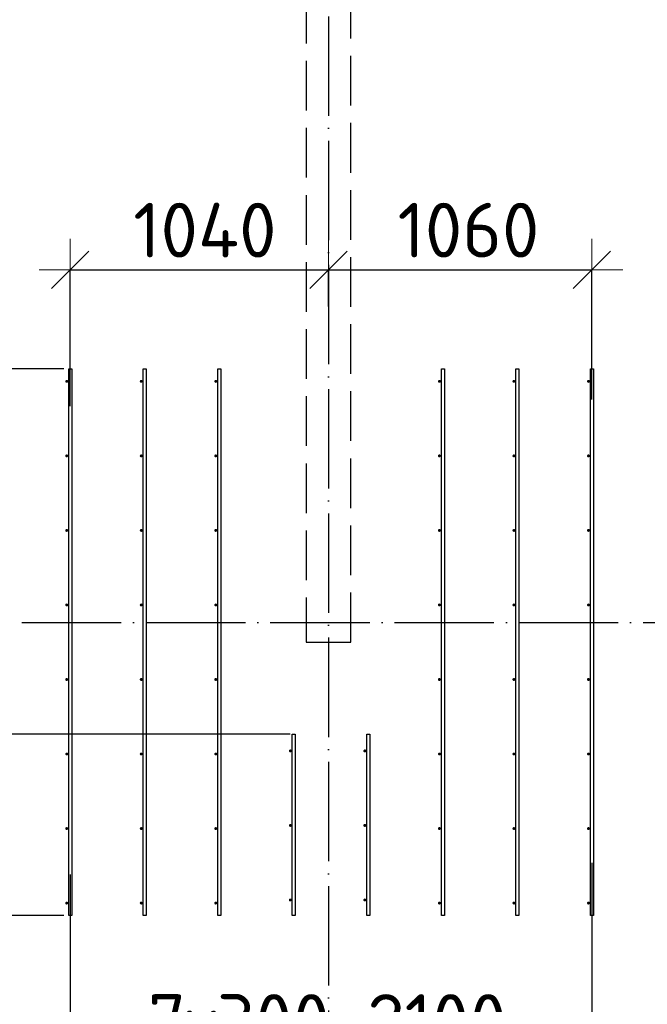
# Model space of a CAD drawing. Header units: millimetres. Extents: x 13527 to 139154, y -122592 to 61893.
# Tile 113 of 128: x 101697 to 104223, y 36862 to 40826. Entities that reach past the tile are written whole.
import ezdxf

# ---------------------------------------------------------------- set-up
doc = ezdxf.new("R2010")
doc.units = ezdxf.units.MM
doc.header["$PDMODE"] = 65
for name, pattern in [('______11', [500, 400, -50, 0, -50]), ('______2', [270, 200, -70]), ('______5', [1100, 800, -100, 100, -100])]:
    doc.linetypes.add(name, pattern=pattern)
for name, color, linetype, lineweight in [('Арм.стержн. Доп. арматура', 180, 'Continuous', 35), ('Размерная линия_ общее', 7, 'Continuous', 13), ('Стена_ общее', 7, 'Continuous', 35)]:
    doc.layers.add(name, color=color, linetype=linetype, lineweight=lineweight)
doc.layers.add('Осевая линия_ общее', color=7, linetype='______5', lineweight=13, true_color=0xa0a0a0)
doc.styles.add('ISOCPEUR', font='ISOCPEUR')
doc.dimstyles.new('DIMSTYLE_3', dxfattribs={"dimtxt": 220, "dimasz": 250, "dimexe": 0, "dimexo": 0, "dimgap": 110, "dimtad": 2, "dimdec": 0, "dimrnd": 5, "dimzin": 12, "dimdsep": 46, "dimtxsty": 'ISOCPEUR', "dimblk1": 'ALL_ML_STRICH', "dimblk2": 'ALL_ML_STRICH', "dimsah": 1, "dimcen": 0, "dimclrd": 7, "dimclre": 256, "dimclrt": 7, "dimadec": 0, "dimazin": 0, "dimtfac": 1, "dimtdec": 0, "dimtix": 1, "dimtmove": 2, "dimatfit": 3, "dimfxl": 0, "dimtvp": 1.2, "dimtzin": 0, "dimlwd": 0, "dimlwe": -3, "dimarcsym": 0})
doc.dimstyles.new('DIMSTYLE_5', dxfattribs={"dimtxt": 220, "dimasz": 250, "dimexe": 0, "dimexo": 0, "dimgap": 110, "dimtad": 2, "dimdec": 0, "dimrnd": 5, "dimzin": 12, "dimdsep": 46, "dimtxsty": 'ISOCPEUR', "dimblk1": 'ALL_ML_STRICH', "dimblk2": 'ALL_ML_STRICH', "dimsah": 1, "dimcen": 0, "dimclrd": 7, "dimclre": 256, "dimclrt": 7, "dimadec": 0, "dimazin": 0, "dimtfac": 1, "dimtdec": 0, "dimtix": 1, "dimtmove": 2, "dimatfit": 3, "dimfxl": 0, "dimtzin": 0, "dimlwd": 0, "dimlwe": -3, "dimarcsym": 0})

# ---------------------------------------------------------------- blocks, each defined once
blk = doc.blocks.new('ALL_ML_STRICH')
at = {"color": 0, "linetype": 'ByBlock', "lineweight": -2}
for p, q in [((0, -0.5), (0, 0.5)), ((-0.3, -0.3), (0.3, 0.3)), ((-1, 0), (0.5, 0))]:
    blk.add_line(p, q, dxfattribs=at)
blk = doc.blocks.new('*D486')
at = {"layer": 'DEFPOINTS', "color": 7, "linetype": 'Continuous', "lineweight": 13, "transparency": 33554687}
for p in [(101894, 37220), (101474.5, 36700), (101633.3, 36700)]:
    blk.add_point(p, dxfattribs=at)
at = {"layer": 'Размерная линия_ общее', "color": 253, "linetype": 'Continuous', "lineweight": -2, "true_color": 0xa0a0a0, "transparency": 33554687}
for p, q in [((101874, 37220), (101474.5, 37220)), ((101653.3, 36700), (101474.5, 36700))]:
    blk.add_line(p, q, dxfattribs=at)
at = {"layer": 'Размерная линия_ общее', "color": 7, "linetype": 'Continuous', "lineweight": -2, "transparency": 33554687}
blk.add_line((101474.5, 36700), (101474.5, 37220), dxfattribs=at)
at = {"layer": 'Размерная линия_ общее', "color": 7, "linetype": 'Continuous', "lineweight": 13, "transparency": 33554687, "xscale": 250, "yscale": 250, "zscale": 250}
for p, rotation in [((101474.5, 37220), 90), ((101474.5, 36700), 270)]:
    blk.add_blockref('ALL_ML_STRICH', p, dxfattribs=dict(at, rotation=rotation))
at = {"layer": 'Размерная линия_ общее', "color": 7, "linetype": 'Continuous', "lineweight": 13, "transparency": 33554687, "insert": (101314.5, 36971), "char_height": 220, "width": 660, "attachment_point": 5, "rotation": 90, "style": 'ISOCPEUR'}
blk.add_mtext('\\A1;{520}', dxfattribs=at)
blk = doc.blocks.new('*D487')
at = {"layer": 'DEFPOINTS', "color": 7, "linetype": 'Continuous', "lineweight": 13, "transparency": 33554687}
for p in [(102806, 37950), (101474.5, 37220), (101894, 37220)]:
    blk.add_point(p, dxfattribs=at)
at = {"layer": 'Размерная линия_ общее', "color": 253, "linetype": 'Continuous', "lineweight": -2, "true_color": 0xa0a0a0, "transparency": 33554687}
for p, q in [((102786, 37950), (101474.5, 37950)), ((101874, 37220), (101474.5, 37220))]:
    blk.add_line(p, q, dxfattribs=at)
at = {"layer": 'Размерная линия_ общее', "color": 7, "linetype": 'Continuous', "lineweight": -2, "transparency": 33554687}
blk.add_line((101474.5, 37220), (101474.5, 37950), dxfattribs=at)
at = {"layer": 'Размерная линия_ общее', "color": 7, "linetype": 'Continuous', "lineweight": 13, "transparency": 33554687, "xscale": 250, "yscale": 250, "zscale": 250}
for p, rotation in [((101474.5, 37950), 90), ((101474.5, 37220), 270)]:
    blk.add_blockref('ALL_ML_STRICH', p, dxfattribs=dict(at, rotation=rotation))
at = {"layer": 'Размерная линия_ общее', "color": 7, "linetype": 'Continuous', "lineweight": 13, "transparency": 33554687, "insert": (101314.5, 37596), "char_height": 220, "width": 660, "attachment_point": 5, "rotation": 90, "style": 'ISOCPEUR'}
blk.add_mtext('\\A1;{730}', dxfattribs=at)
blk = doc.blocks.new('*D488')
at = {"layer": 'DEFPOINTS', "color": 7, "linetype": 'Continuous', "lineweight": 13, "transparency": 33554687}
for p in [(101894, 39420), (101474.5, 37950), (102806, 37950)]:
    blk.add_point(p, dxfattribs=at)
at = {"layer": 'Размерная линия_ общее', "color": 253, "linetype": 'Continuous', "lineweight": -2, "true_color": 0xa0a0a0, "transparency": 33554687}
for p, q in [((101874, 39420), (101474.5, 39420)), ((102786, 37950), (101474.5, 37950))]:
    blk.add_line(p, q, dxfattribs=at)
at = {"layer": 'Размерная линия_ общее', "color": 7, "linetype": 'Continuous', "lineweight": -2, "transparency": 33554687}
blk.add_line((101474.5, 37950), (101474.5, 39420), dxfattribs=at)
at = {"layer": 'Размерная линия_ общее', "color": 7, "linetype": 'Continuous', "lineweight": 13, "transparency": 33554687, "xscale": 250, "yscale": 250, "zscale": 250}
for p, rotation in [((101474.5, 39420), 90), ((101474.5, 37950), 270)]:
    blk.add_blockref('ALL_ML_STRICH', p, dxfattribs=dict(at, rotation=rotation))
at = {"layer": 'Размерная линия_ общее', "color": 7, "linetype": 'Continuous', "lineweight": 13, "transparency": 33554687, "insert": (101314.5, 38707), "char_height": 220, "width": 880, "attachment_point": 5, "rotation": 90, "style": 'ISOCPEUR'}
blk.add_mtext('\\A1;{1470}', dxfattribs=at)
blk = doc.blocks.new('*D503')
at = {"layer": 'DEFPOINTS', "color": 7, "linetype": 'Continuous', "lineweight": 13, "transparency": 33554687}
for p in [(101900, 39818.7), (102940, 39651.8), (101900, 39250.4)]:
    blk.add_point(p, dxfattribs=at)
at = {"layer": 'Размерная линия_ общее', "color": 253, "linetype": 'Continuous', "lineweight": -2, "true_color": 0xa0a0a0, "transparency": 33554687}
for p, q in [((101900, 39270.4), (101900, 39818.7)), ((102940, 39671.8), (102940, 39818.7))]:
    blk.add_line(p, q, dxfattribs=at)
at = {"layer": 'Размерная линия_ общее', "color": 7, "linetype": 'Continuous', "lineweight": -2, "transparency": 33554687}
blk.add_line((101900, 39818.7), (102940, 39818.7), dxfattribs=at)
at = {"layer": 'Размерная линия_ общее', "color": 7, "linetype": 'Continuous', "lineweight": 13, "transparency": 33554687, "xscale": 250, "yscale": 250, "zscale": 250, "rotation": 180}
blk.add_blockref('ALL_ML_STRICH', (101900, 39818.7), dxfattribs=at)
at = {"layer": 'Размерная линия_ общее', "color": 7, "linetype": 'Continuous', "lineweight": 13, "transparency": 33554687, "xscale": 250, "yscale": 250, "zscale": 250}
blk.add_blockref('ALL_ML_STRICH', (102940, 39818.7), dxfattribs=at)
at = {"layer": 'Размерная линия_ общее', "color": 7, "linetype": 'Continuous', "lineweight": 13, "transparency": 33554687, "insert": (102442, 39978.7), "char_height": 220, "width": 880, "attachment_point": 5, "style": 'ISOCPEUR'}
blk.add_mtext('\\A1;{1040}', dxfattribs=at)
blk = doc.blocks.new('*D504')
at = {"layer": 'DEFPOINTS', "color": 7, "linetype": 'Continuous', "lineweight": 13, "transparency": 33554687}
for p in [(102940, 39818.7), (102940, 39651.8), (104000, 39276.5)]:
    blk.add_point(p, dxfattribs=at)
at = {"layer": 'Размерная линия_ общее', "color": 253, "linetype": 'Continuous', "lineweight": -2, "true_color": 0xa0a0a0, "transparency": 33554687}
for p, q in [((102940, 39671.8), (102940, 39818.7)), ((104000, 39296.5), (104000, 39818.7))]:
    blk.add_line(p, q, dxfattribs=at)
at = {"layer": 'Размерная линия_ общее', "color": 7, "linetype": 'Continuous', "lineweight": -2, "transparency": 33554687}
blk.add_line((102940, 39818.7), (104000, 39818.7), dxfattribs=at)
at = {"layer": 'Размерная линия_ общее', "color": 7, "linetype": 'Continuous', "lineweight": 13, "transparency": 33554687, "xscale": 250, "yscale": 250, "zscale": 250, "rotation": 180}
blk.add_blockref('ALL_ML_STRICH', (102940, 39818.7), dxfattribs=at)
at = {"layer": 'Размерная линия_ общее', "color": 7, "linetype": 'Continuous', "lineweight": 13, "transparency": 33554687, "xscale": 250, "yscale": 250, "zscale": 250}
blk.add_blockref('ALL_ML_STRICH', (104000, 39818.7), dxfattribs=at)
at = {"layer": 'Размерная линия_ общее', "color": 7, "linetype": 'Continuous', "lineweight": 13, "transparency": 33554687, "insert": (103503, 39978.7), "char_height": 220, "width": 880, "attachment_point": 5, "style": 'ISOCPEUR'}
blk.add_mtext('\\A1;{1060}', dxfattribs=at)
blk = doc.blocks.new('*D505')
at = {"layer": 'DEFPOINTS', "color": 7, "linetype": 'Continuous', "lineweight": 13, "transparency": 33554687}
for p in [(104000, 37451.9), (101900, 37405), (101900, 36633.4)]:
    blk.add_point(p, dxfattribs=at)
at = {"layer": 'Размерная линия_ общее', "color": 253, "linetype": 'Continuous', "lineweight": -2, "true_color": 0xa0a0a0, "transparency": 33554687}
for p, q in [((104000, 37431.9), (104000, 36633.4)), ((101900, 37385), (101900, 36633.4))]:
    blk.add_line(p, q, dxfattribs=at)
at = {"layer": 'Размерная линия_ общее', "color": 7, "linetype": 'Continuous', "lineweight": -2, "transparency": 33554687}
blk.add_line((101900, 36633.4), (104000, 36633.4), dxfattribs=at)
at = {"layer": 'Размерная линия_ общее', "color": 7, "linetype": 'Continuous', "lineweight": 13, "transparency": 33554687, "xscale": 250, "yscale": 250, "zscale": 250, "rotation": 180}
blk.add_blockref('ALL_ML_STRICH', (101900, 36633.4), dxfattribs=at)
at = {"layer": 'Размерная линия_ общее', "color": 7, "linetype": 'Continuous', "lineweight": 13, "transparency": 33554687, "xscale": 250, "yscale": 250, "zscale": 250}
blk.add_blockref('ALL_ML_STRICH', (104000, 36633.4), dxfattribs=at)
at = {"layer": 'Размерная линия_ общее', "color": 7, "linetype": 'Continuous', "lineweight": 13, "transparency": 33554687, "insert": (102213, 36903.4), "char_height": 220, "width": 11, "attachment_point": 1, "line_spacing_factor": 0.60241, "style": 'ISOCPEUR'}
blk.add_mtext('7х300=2100', dxfattribs=at)
blk = doc.blocks.new('СЛОЖНЫЙ_ОБЪЕКТ_6')
at = {"layer": 'Стена_ общее', "color": 9, "linetype": '______2', "lineweight": -3, "true_color": 0xc7c7c7, "transparency": 33554687}
for p, q in [((102850, 43900), (102850, 38320)), ((103030, 38320), (103030, 43900)), ((102850, 38320), (103030, 38320))]:
    blk.add_line(p, q, dxfattribs=at)

msp = doc.modelspace()

# ---------------------------------------------------------------- hatches: boundary and pattern name
at = {"layer": 'Арм.стержн. Доп. арматура', "linetype": 'Continuous', "lineweight": 35, "transparency": 33554687}
for points in [[(101892, 39370), (101891.5, 39372.3), (101890.2, 39374.2), (101888.3, 39375.5), (101886, 39376), (101883.7, 39375.5), (101881.8, 39374.2), (101880.5, 39372.3), (101880, 39370), (101880.5, 39367.7), (101881.8, 39365.8), (101883.7, 39364.5), (101886, 39364), (101888.3, 39364.5), (101890.2, 39365.8), (101891.5, 39367.7)], [(102192, 39370), (102191.5, 39372.3), (102190.2, 39374.2), (102188.3, 39375.5), (102186, 39376), (102183.7, 39375.5), (102181.8, 39374.2), (102180.5, 39372.3), (102180, 39370), (102180.5, 39367.7), (102181.8, 39365.8), (102183.7, 39364.5), (102186, 39364), (102188.3, 39364.5), (102190.2, 39365.8), (102191.5, 39367.7)], [(102492, 39370), (102491.5, 39372.3), (102490.2, 39374.2), (102488.3, 39375.5), (102486, 39376), (102483.7, 39375.5), (102481.8, 39374.2), (102480.5, 39372.3), (102480, 39370), (102480.5, 39367.7), (102481.8, 39365.8), (102483.7, 39364.5), (102486, 39364), (102488.3, 39364.5), (102490.2, 39365.8), (102491.5, 39367.7)], [(103392, 39370), (103391.5, 39372.3), (103390.2, 39374.2), (103388.3, 39375.5), (103386, 39376), (103383.7, 39375.5), (103381.8, 39374.2), (103380.5, 39372.3), (103380, 39370), (103380.5, 39367.7), (103381.8, 39365.8), (103383.7, 39364.5), (103386, 39364), (103388.3, 39364.5), (103390.2, 39365.8), (103391.5, 39367.7)], [(103692, 39370), (103691.5, 39372.3), (103690.2, 39374.2), (103688.3, 39375.5), (103686, 39376), (103683.7, 39375.5), (103681.8, 39374.2), (103680.5, 39372.3), (103680, 39370), (103680.5, 39367.7), (103681.8, 39365.8), (103683.7, 39364.5), (103686, 39364), (103688.3, 39364.5), (103690.2, 39365.8), (103691.5, 39367.7)], [(103992, 39370), (103991.5, 39372.3), (103990.2, 39374.2), (103988.3, 39375.5), (103986, 39376), (103983.7, 39375.5), (103981.8, 39374.2), (103980.5, 39372.3), (103980, 39370), (103980.5, 39367.7), (103981.8, 39365.8), (103983.7, 39364.5), (103986, 39364), (103988.3, 39364.5), (103990.2, 39365.8), (103991.5, 39367.7)], [(101892, 39070), (101891.5, 39072.3), (101890.2, 39074.2), (101888.3, 39075.5), (101886, 39076), (101883.7, 39075.5), (101881.8, 39074.2), (101880.5, 39072.3), (101880, 39070), (101880.5, 39067.7), (101881.8, 39065.8), (101883.7, 39064.5), (101886, 39064), (101888.3, 39064.5), (101890.2, 39065.8), (101891.5, 39067.7)], [(102192, 39070), (102191.5, 39072.3), (102190.2, 39074.2), (102188.3, 39075.5), (102186, 39076), (102183.7, 39075.5), (102181.8, 39074.2), (102180.5, 39072.3), (102180, 39070), (102180.5, 39067.7), (102181.8, 39065.8), (102183.7, 39064.5), (102186, 39064), (102188.3, 39064.5), (102190.2, 39065.8), (102191.5, 39067.7)], [(102492, 39070), (102491.5, 39072.3), (102490.2, 39074.2), (102488.3, 39075.5), (102486, 39076), (102483.7, 39075.5), (102481.8, 39074.2), (102480.5, 39072.3), (102480, 39070), (102480.5, 39067.7), (102481.8, 39065.8), (102483.7, 39064.5), (102486, 39064), (102488.3, 39064.5), (102490.2, 39065.8), (102491.5, 39067.7)], [(103392, 39070), (103391.5, 39072.3), (103390.2, 39074.2), (103388.3, 39075.5), (103386, 39076), (103383.7, 39075.5), (103381.8, 39074.2), (103380.5, 39072.3), (103380, 39070), (103380.5, 39067.7), (103381.8, 39065.8), (103383.7, 39064.5), (103386, 39064), (103388.3, 39064.5), (103390.2, 39065.8), (103391.5, 39067.7)], [(103692, 39070), (103691.5, 39072.3), (103690.2, 39074.2), (103688.3, 39075.5), (103686, 39076), (103683.7, 39075.5), (103681.8, 39074.2), (103680.5, 39072.3), (103680, 39070), (103680.5, 39067.7), (103681.8, 39065.8), (103683.7, 39064.5), (103686, 39064), (103688.3, 39064.5), (103690.2, 39065.8), (103691.5, 39067.7)], [(103992, 39070), (103991.5, 39072.3), (103990.2, 39074.2), (103988.3, 39075.5), (103986, 39076), (103983.7, 39075.5), (103981.8, 39074.2), (103980.5, 39072.3), (103980, 39070), (103980.5, 39067.7), (103981.8, 39065.8), (103983.7, 39064.5), (103986, 39064), (103988.3, 39064.5), (103990.2, 39065.8), (103991.5, 39067.7)], [(101892, 38770), (101891.5, 38772.3), (101890.2, 38774.2), (101888.3, 38775.5), (101886, 38776), (101883.7, 38775.5), (101881.8, 38774.2), (101880.5, 38772.3), (101880, 38770), (101880.5, 38767.7), (101881.8, 38765.8), (101883.7, 38764.5), (101886, 38764), (101888.3, 38764.5), (101890.2, 38765.8), (101891.5, 38767.7)], [(102192, 38770), (102191.5, 38772.3), (102190.2, 38774.2), (102188.3, 38775.5), (102186, 38776), (102183.7, 38775.5), (102181.8, 38774.2), (102180.5, 38772.3), (102180, 38770), (102180.5, 38767.7), (102181.8, 38765.8), (102183.7, 38764.5), (102186, 38764), (102188.3, 38764.5), (102190.2, 38765.8), (102191.5, 38767.7)], [(102492, 38770), (102491.5, 38772.3), (102490.2, 38774.2), (102488.3, 38775.5), (102486, 38776), (102483.7, 38775.5), (102481.8, 38774.2), (102480.5, 38772.3), (102480, 38770), (102480.5, 38767.7), (102481.8, 38765.8), (102483.7, 38764.5), (102486, 38764), (102488.3, 38764.5), (102490.2, 38765.8), (102491.5, 38767.7)], [(103392, 38770), (103391.5, 38772.3), (103390.2, 38774.2), (103388.3, 38775.5), (103386, 38776), (103383.7, 38775.5), (103381.8, 38774.2), (103380.5, 38772.3), (103380, 38770), (103380.5, 38767.7), (103381.8, 38765.8), (103383.7, 38764.5), (103386, 38764), (103388.3, 38764.5), (103390.2, 38765.8), (103391.5, 38767.7)], [(103692, 38770), (103691.5, 38772.3), (103690.2, 38774.2), (103688.3, 38775.5), (103686, 38776), (103683.7, 38775.5), (103681.8, 38774.2), (103680.5, 38772.3), (103680, 38770), (103680.5, 38767.7), (103681.8, 38765.8), (103683.7, 38764.5), (103686, 38764), (103688.3, 38764.5), (103690.2, 38765.8), (103691.5, 38767.7)], [(103992, 38770), (103991.5, 38772.3), (103990.2, 38774.2), (103988.3, 38775.5), (103986, 38776), (103983.7, 38775.5), (103981.8, 38774.2), (103980.5, 38772.3), (103980, 38770), (103980.5, 38767.7), (103981.8, 38765.8), (103983.7, 38764.5), (103986, 38764), (103988.3, 38764.5), (103990.2, 38765.8), (103991.5, 38767.7)], [(101892, 38470), (101891.5, 38472.3), (101890.2, 38474.2), (101888.3, 38475.5), (101886, 38476), (101883.7, 38475.5), (101881.8, 38474.2), (101880.5, 38472.3), (101880, 38470), (101880.5, 38467.7), (101881.8, 38465.8), (101883.7, 38464.5), (101886, 38464), (101888.3, 38464.5), (101890.2, 38465.8), (101891.5, 38467.7)], [(102192, 38470), (102191.5, 38472.3), (102190.2, 38474.2), (102188.3, 38475.5), (102186, 38476), (102183.7, 38475.5), (102181.8, 38474.2), (102180.5, 38472.3), (102180, 38470), (102180.5, 38467.7), (102181.8, 38465.8), (102183.7, 38464.5), (102186, 38464), (102188.3, 38464.5), (102190.2, 38465.8), (102191.5, 38467.7)], [(102492, 38470), (102491.5, 38472.3), (102490.2, 38474.2), (102488.3, 38475.5), (102486, 38476), (102483.7, 38475.5), (102481.8, 38474.2), (102480.5, 38472.3), (102480, 38470), (102480.5, 38467.7), (102481.8, 38465.8), (102483.7, 38464.5), (102486, 38464), (102488.3, 38464.5), (102490.2, 38465.8), (102491.5, 38467.7)], [(103392, 38470), (103391.5, 38472.3), (103390.2, 38474.2), (103388.3, 38475.5), (103386, 38476), (103383.7, 38475.5), (103381.8, 38474.2), (103380.5, 38472.3), (103380, 38470), (103380.5, 38467.7), (103381.8, 38465.8), (103383.7, 38464.5), (103386, 38464), (103388.3, 38464.5), (103390.2, 38465.8), (103391.5, 38467.7)], [(103692, 38470), (103691.5, 38472.3), (103690.2, 38474.2), (103688.3, 38475.5), (103686, 38476), (103683.7, 38475.5), (103681.8, 38474.2), (103680.5, 38472.3), (103680, 38470), (103680.5, 38467.7), (103681.8, 38465.8), (103683.7, 38464.5), (103686, 38464), (103688.3, 38464.5), (103690.2, 38465.8), (103691.5, 38467.7)], [(103992, 38470), (103991.5, 38472.3), (103990.2, 38474.2), (103988.3, 38475.5), (103986, 38476), (103983.7, 38475.5), (103981.8, 38474.2), (103980.5, 38472.3), (103980, 38470), (103980.5, 38467.7), (103981.8, 38465.8), (103983.7, 38464.5), (103986, 38464), (103988.3, 38464.5), (103990.2, 38465.8), (103991.5, 38467.7)], [(101892, 38170), (101891.5, 38172.3), (101890.2, 38174.2), (101888.3, 38175.5), (101886, 38176), (101883.7, 38175.5), (101881.8, 38174.2), (101880.5, 38172.3), (101880, 38170), (101880.5, 38167.7), (101881.8, 38165.8), (101883.7, 38164.5), (101886, 38164), (101888.3, 38164.5), (101890.2, 38165.8), (101891.5, 38167.7)], [(102192, 38170), (102191.5, 38172.3), (102190.2, 38174.2), (102188.3, 38175.5), (102186, 38176), (102183.7, 38175.5), (102181.8, 38174.2), (102180.5, 38172.3), (102180, 38170), (102180.5, 38167.7), (102181.8, 38165.8), (102183.7, 38164.5), (102186, 38164), (102188.3, 38164.5), (102190.2, 38165.8), (102191.5, 38167.7)], [(102492, 38170), (102491.5, 38172.3), (102490.2, 38174.2), (102488.3, 38175.5), (102486, 38176), (102483.7, 38175.5), (102481.8, 38174.2), (102480.5, 38172.3), (102480, 38170), (102480.5, 38167.7), (102481.8, 38165.8), (102483.7, 38164.5), (102486, 38164), (102488.3, 38164.5), (102490.2, 38165.8), (102491.5, 38167.7)], [(103392, 38170), (103391.5, 38172.3), (103390.2, 38174.2), (103388.3, 38175.5), (103386, 38176), (103383.7, 38175.5), (103381.8, 38174.2), (103380.5, 38172.3), (103380, 38170), (103380.5, 38167.7), (103381.8, 38165.8), (103383.7, 38164.5), (103386, 38164), (103388.3, 38164.5), (103390.2, 38165.8), (103391.5, 38167.7)], [(103692, 38170), (103691.5, 38172.3), (103690.2, 38174.2), (103688.3, 38175.5), (103686, 38176), (103683.7, 38175.5), (103681.8, 38174.2), (103680.5, 38172.3), (103680, 38170), (103680.5, 38167.7), (103681.8, 38165.8), (103683.7, 38164.5), (103686, 38164), (103688.3, 38164.5), (103690.2, 38165.8), (103691.5, 38167.7)], [(103992, 38170), (103991.5, 38172.3), (103990.2, 38174.2), (103988.3, 38175.5), (103986, 38176), (103983.7, 38175.5), (103981.8, 38174.2), (103980.5, 38172.3), (103980, 38170), (103980.5, 38167.7), (103981.8, 38165.8), (103983.7, 38164.5), (103986, 38164), (103988.3, 38164.5), (103990.2, 38165.8), (103991.5, 38167.7)], [(101892, 37870), (101891.5, 37872.3), (101890.2, 37874.2), (101888.3, 37875.5), (101886, 37876), (101883.7, 37875.5), (101881.8, 37874.2), (101880.5, 37872.3), (101880, 37870), (101880.5, 37867.7), (101881.8, 37865.8), (101883.7, 37864.5), (101886, 37864), (101888.3, 37864.5), (101890.2, 37865.8), (101891.5, 37867.7)], [(102192, 37870), (102191.5, 37872.3), (102190.2, 37874.2), (102188.3, 37875.5), (102186, 37876), (102183.7, 37875.5), (102181.8, 37874.2), (102180.5, 37872.3), (102180, 37870), (102180.5, 37867.7), (102181.8, 37865.8), (102183.7, 37864.5), (102186, 37864), (102188.3, 37864.5), (102190.2, 37865.8), (102191.5, 37867.7)], [(102492, 37870), (102491.5, 37872.3), (102490.2, 37874.2), (102488.3, 37875.5), (102486, 37876), (102483.7, 37875.5), (102481.8, 37874.2), (102480.5, 37872.3), (102480, 37870), (102480.5, 37867.7), (102481.8, 37865.8), (102483.7, 37864.5), (102486, 37864), (102488.3, 37864.5), (102490.2, 37865.8), (102491.5, 37867.7)], [(102792, 37882.5), (102791.5, 37884.8), (102790.2, 37886.7), (102788.3, 37888), (102786, 37888.5), (102783.7, 37888), (102781.8, 37886.7), (102780.5, 37884.8), (102780, 37882.5), (102780.5, 37880.2), (102781.8, 37878.3), (102783.7, 37877), (102786, 37876.5), (102788.3, 37877), (102790.2, 37878.3), (102791.5, 37880.2)], [(103092, 37882.5), (103091.5, 37884.8), (103090.2, 37886.7), (103088.3, 37888), (103086, 37888.5), (103083.7, 37888), (103081.8, 37886.7), (103080.5, 37884.8), (103080, 37882.5), (103080.5, 37880.2), (103081.8, 37878.3), (103083.7, 37877), (103086, 37876.5), (103088.3, 37877), (103090.2, 37878.3), (103091.5, 37880.2)], [(103392, 37870), (103391.5, 37872.3), (103390.2, 37874.2), (103388.3, 37875.5), (103386, 37876), (103383.7, 37875.5), (103381.8, 37874.2), (103380.5, 37872.3), (103380, 37870), (103380.5, 37867.7), (103381.8, 37865.8), (103383.7, 37864.5), (103386, 37864), (103388.3, 37864.5), (103390.2, 37865.8), (103391.5, 37867.7)], [(103692, 37870), (103691.5, 37872.3), (103690.2, 37874.2), (103688.3, 37875.5), (103686, 37876), (103683.7, 37875.5), (103681.8, 37874.2), (103680.5, 37872.3), (103680, 37870), (103680.5, 37867.7), (103681.8, 37865.8), (103683.7, 37864.5), (103686, 37864), (103688.3, 37864.5), (103690.2, 37865.8), (103691.5, 37867.7)], [(103992, 37870), (103991.5, 37872.3), (103990.2, 37874.2), (103988.3, 37875.5), (103986, 37876), (103983.7, 37875.5), (103981.8, 37874.2), (103980.5, 37872.3), (103980, 37870), (103980.5, 37867.7), (103981.8, 37865.8), (103983.7, 37864.5), (103986, 37864), (103988.3, 37864.5), (103990.2, 37865.8), (103991.5, 37867.7)], [(101892, 37570), (101891.5, 37572.3), (101890.2, 37574.2), (101888.3, 37575.5), (101886, 37576), (101883.7, 37575.5), (101881.8, 37574.2), (101880.5, 37572.3), (101880, 37570), (101880.5, 37567.7), (101881.8, 37565.8), (101883.7, 37564.5), (101886, 37564), (101888.3, 37564.5), (101890.2, 37565.8), (101891.5, 37567.7)], [(102192, 37570), (102191.5, 37572.3), (102190.2, 37574.2), (102188.3, 37575.5), (102186, 37576), (102183.7, 37575.5), (102181.8, 37574.2), (102180.5, 37572.3), (102180, 37570), (102180.5, 37567.7), (102181.8, 37565.8), (102183.7, 37564.5), (102186, 37564), (102188.3, 37564.5), (102190.2, 37565.8), (102191.5, 37567.7)], [(102492, 37570), (102491.5, 37572.3), (102490.2, 37574.2), (102488.3, 37575.5), (102486, 37576), (102483.7, 37575.5), (102481.8, 37574.2), (102480.5, 37572.3), (102480, 37570), (102480.5, 37567.7), (102481.8, 37565.8), (102483.7, 37564.5), (102486, 37564), (102488.3, 37564.5), (102490.2, 37565.8), (102491.5, 37567.7)], [(102792, 37582.5), (102791.5, 37584.8), (102790.2, 37586.7), (102788.3, 37588), (102786, 37588.5), (102783.7, 37588), (102781.8, 37586.7), (102780.5, 37584.8), (102780, 37582.5), (102780.5, 37580.2), (102781.8, 37578.3), (102783.7, 37577), (102786, 37576.5), (102788.3, 37577), (102790.2, 37578.3), (102791.5, 37580.2)], [(103092, 37582.5), (103091.5, 37584.8), (103090.2, 37586.7), (103088.3, 37588), (103086, 37588.5), (103083.7, 37588), (103081.8, 37586.7), (103080.5, 37584.8), (103080, 37582.5), (103080.5, 37580.2), (103081.8, 37578.3), (103083.7, 37577), (103086, 37576.5), (103088.3, 37577), (103090.2, 37578.3), (103091.5, 37580.2)], [(103392, 37570), (103391.5, 37572.3), (103390.2, 37574.2), (103388.3, 37575.5), (103386, 37576), (103383.7, 37575.5), (103381.8, 37574.2), (103380.5, 37572.3), (103380, 37570), (103380.5, 37567.7), (103381.8, 37565.8), (103383.7, 37564.5), (103386, 37564), (103388.3, 37564.5), (103390.2, 37565.8), (103391.5, 37567.7)], [(103692, 37570), (103691.5, 37572.3), (103690.2, 37574.2), (103688.3, 37575.5), (103686, 37576), (103683.7, 37575.5), (103681.8, 37574.2), (103680.5, 37572.3), (103680, 37570), (103680.5, 37567.7), (103681.8, 37565.8), (103683.7, 37564.5), (103686, 37564), (103688.3, 37564.5), (103690.2, 37565.8), (103691.5, 37567.7)], [(103992, 37570), (103991.5, 37572.3), (103990.2, 37574.2), (103988.3, 37575.5), (103986, 37576), (103983.7, 37575.5), (103981.8, 37574.2), (103980.5, 37572.3), (103980, 37570), (103980.5, 37567.7), (103981.8, 37565.8), (103983.7, 37564.5), (103986, 37564), (103988.3, 37564.5), (103990.2, 37565.8), (103991.5, 37567.7)], [(101892, 37270), (101891.5, 37272.3), (101890.2, 37274.2), (101888.3, 37275.5), (101886, 37276), (101883.7, 37275.5), (101881.8, 37274.2), (101880.5, 37272.3), (101880, 37270), (101880.5, 37267.7), (101881.8, 37265.8), (101883.7, 37264.5), (101886, 37264), (101888.3, 37264.5), (101890.2, 37265.8), (101891.5, 37267.7)], [(102192, 37270), (102191.5, 37272.3), (102190.2, 37274.2), (102188.3, 37275.5), (102186, 37276), (102183.7, 37275.5), (102181.8, 37274.2), (102180.5, 37272.3), (102180, 37270), (102180.5, 37267.7), (102181.8, 37265.8), (102183.7, 37264.5), (102186, 37264), (102188.3, 37264.5), (102190.2, 37265.8), (102191.5, 37267.7)], [(102492, 37270), (102491.5, 37272.3), (102490.2, 37274.2), (102488.3, 37275.5), (102486, 37276), (102483.7, 37275.5), (102481.8, 37274.2), (102480.5, 37272.3), (102480, 37270), (102480.5, 37267.7), (102481.8, 37265.8), (102483.7, 37264.5), (102486, 37264), (102488.3, 37264.5), (102490.2, 37265.8), (102491.5, 37267.7)], [(102792, 37282.5), (102791.5, 37284.8), (102790.2, 37286.7), (102788.3, 37288), (102786, 37288.5), (102783.7, 37288), (102781.8, 37286.7), (102780.5, 37284.8), (102780, 37282.5), (102780.5, 37280.2), (102781.8, 37278.3), (102783.7, 37277), (102786, 37276.5), (102788.3, 37277), (102790.2, 37278.3), (102791.5, 37280.2)], [(103092, 37282.5), (103091.5, 37284.8), (103090.2, 37286.7), (103088.3, 37288), (103086, 37288.5), (103083.7, 37288), (103081.8, 37286.7), (103080.5, 37284.8), (103080, 37282.5), (103080.5, 37280.2), (103081.8, 37278.3), (103083.7, 37277), (103086, 37276.5), (103088.3, 37277), (103090.2, 37278.3), (103091.5, 37280.2)], [(103392, 37270), (103391.5, 37272.3), (103390.2, 37274.2), (103388.3, 37275.5), (103386, 37276), (103383.7, 37275.5), (103381.8, 37274.2), (103380.5, 37272.3), (103380, 37270), (103380.5, 37267.7), (103381.8, 37265.8), (103383.7, 37264.5), (103386, 37264), (103388.3, 37264.5), (103390.2, 37265.8), (103391.5, 37267.7)], [(103692, 37270), (103691.5, 37272.3), (103690.2, 37274.2), (103688.3, 37275.5), (103686, 37276), (103683.7, 37275.5), (103681.8, 37274.2), (103680.5, 37272.3), (103680, 37270), (103680.5, 37267.7), (103681.8, 37265.8), (103683.7, 37264.5), (103686, 37264), (103688.3, 37264.5), (103690.2, 37265.8), (103691.5, 37267.7)], [(103992, 37270), (103991.5, 37272.3), (103990.2, 37274.2), (103988.3, 37275.5), (103986, 37276), (103983.7, 37275.5), (103981.8, 37274.2), (103980.5, 37272.3), (103980, 37270), (103980.5, 37267.7), (103981.8, 37265.8), (103983.7, 37264.5), (103986, 37264), (103988.3, 37264.5), (103990.2, 37265.8), (103991.5, 37267.7)]]:
    msp.add_hatch(color=34, dxfattribs=at).paths.add_polyline_path(points)

# ---------------------------------------------------------------- linework, layer by layer
at = {"layer": 'Арм.стержн. Доп. арматура', "color": 34, "linetype": 'Continuous', "lineweight": 25, "transparency": 33554687}
for points in [[(101906, 39420), (101906, 37220), (101894, 37220), (101894, 39420), (101906, 39420)], [(101906, 39420), (101906, 37220), (101894, 37220), (101894, 39420), (101906, 39420)], [(102206, 39420), (102206, 37220), (102194, 37220), (102194, 39420), (102206, 39420)], [(102206, 39420), (102206, 37220), (102194, 37220), (102194, 39420), (102206, 39420)], [(102506, 39420), (102506, 37220), (102494, 37220), (102494, 39420), (102506, 39420)], [(102506, 39420), (102506, 37220), (102494, 37220), (102494, 39420), (102506, 39420)], [(103406, 39420), (103406, 37220), (103394, 37220), (103394, 39420), (103406, 39420)], [(103406, 39420), (103406, 37220), (103394, 37220), (103394, 39420), (103406, 39420)], [(103706, 39420), (103706, 37220), (103694, 37220), (103694, 39420), (103706, 39420)], [(103706, 39420), (103706, 37220), (103694, 37220), (103694, 39420), (103706, 39420)], [(104006, 39420), (104006, 37220), (103994, 37220), (103994, 39420), (104006, 39420)], [(104006, 39420), (104006, 37220), (103994, 37220), (103994, 39420), (104006, 39420)], [(102806, 37950), (102806, 37220), (102794, 37220), (102794, 37950), (102806, 37950)], [(102806, 37950), (102806, 37220), (102794, 37220), (102794, 37950), (102806, 37950)], [(103106, 37950), (103106, 37220), (103094, 37220), (103094, 37950), (103106, 37950)], [(103106, 37950), (103106, 37220), (103094, 37220), (103094, 37950), (103106, 37950)]]:
    msp.add_lwpolyline(points, dxfattribs=at)
at = {"layer": 'Осевая линия_ общее', "color": 253, "linetype": '______11', "lineweight": -3, "true_color": 0xa0a0a0, "transparency": 33554687}
for p, q in [((102940, 46340), (102940, 28122.1)), ((75200, 38400), (119325.4, 38400))]:
    msp.add_line(p, q, dxfattribs=at)

# ---------------------------------------------------------------- block references
at = {"layer": 'Стена_ общее', "color": 9, "linetype": '______2', "lineweight": -3, "true_color": 0xc7c7c7, "transparency": 33554687}
msp.add_blockref('СЛОЖНЫЙ_ОБЪЕКТ_6', (0, 0), dxfattribs=at)

# ---------------------------------------------------------------- dimensions: what is measured, and where the dimension line sits
at = {"layer": 'Размерная линия_ общее', "color": 7, "linetype": 'Continuous', "lineweight": 13, "transparency": 33554687}
for base, p1, p2, picture, middle in [((102940, 39818.7), (101900, 39270.4), (102940, 39671.8), '*D503', (102442, 39978.7)), ((104000, 39818.7), (102940, 39671.8), (104000, 39296.5), '*D504', (103503, 39978.7))]:
    dim = msp.add_linear_dim(base=base, p1=p1, p2=p2, dimstyle='DIMSTYLE_5', override={"dimpost": '<>', "dimclrd": 7, "dimclre": 253, "dimclrt": 7, "dimlwd": 0, "dimlwe": 65533}, dxfattribs=at)
    dim.commit()
    dim.dimension.update_dxf_attribs({"geometry": picture, "text_midpoint": middle, "dimtype": 160})
for base, p1, p2, dimstyle, picture, middle in [((101474.5, 39420), (102786, 37950), (101874, 39420), 'DIMSTYLE_5', '*D488', (101314.5, 38707)), ((101474.5, 37950), (101874, 37220), (102786, 37950), 'DIMSTYLE_5', '*D487', (101314.5, 37596)), ((101474.5, 37220), (101653.3, 36700), (101874, 37220), 'DIMSTYLE_3', '*D486', (101314.5, 36971))]:
    dim = msp.add_linear_dim(base=base, p1=p1, p2=p2, angle=90, dimstyle=dimstyle, override={"dimpost": '<>', "dimclrd": 7, "dimclre": 253, "dimclrt": 7, "dimlwd": 0, "dimlwe": 65533}, dxfattribs=at)
    dim.commit()
    dim.dimension.update_dxf_attribs({"geometry": picture, "text_midpoint": middle, "dimtype": 160})
dim = msp.add_linear_dim(base=(104000, 36633.4), p1=(101900, 37385), p2=(104000, 37431.9), text='7х300=2100', dimstyle='DIMSTYLE_5', override={"dimpost": '<>', "dimclrd": 7, "dimclre": 253, "dimclrt": 7, "dimlwd": 0, "dimlwe": 65533}, dxfattribs=at)
dim.commit()
dim.dimension.update_dxf_attribs({"geometry": '*D505', "text_midpoint": (102950, 36743.4), "dimtype": 160})

doc.saveas('drawing.dxf')
